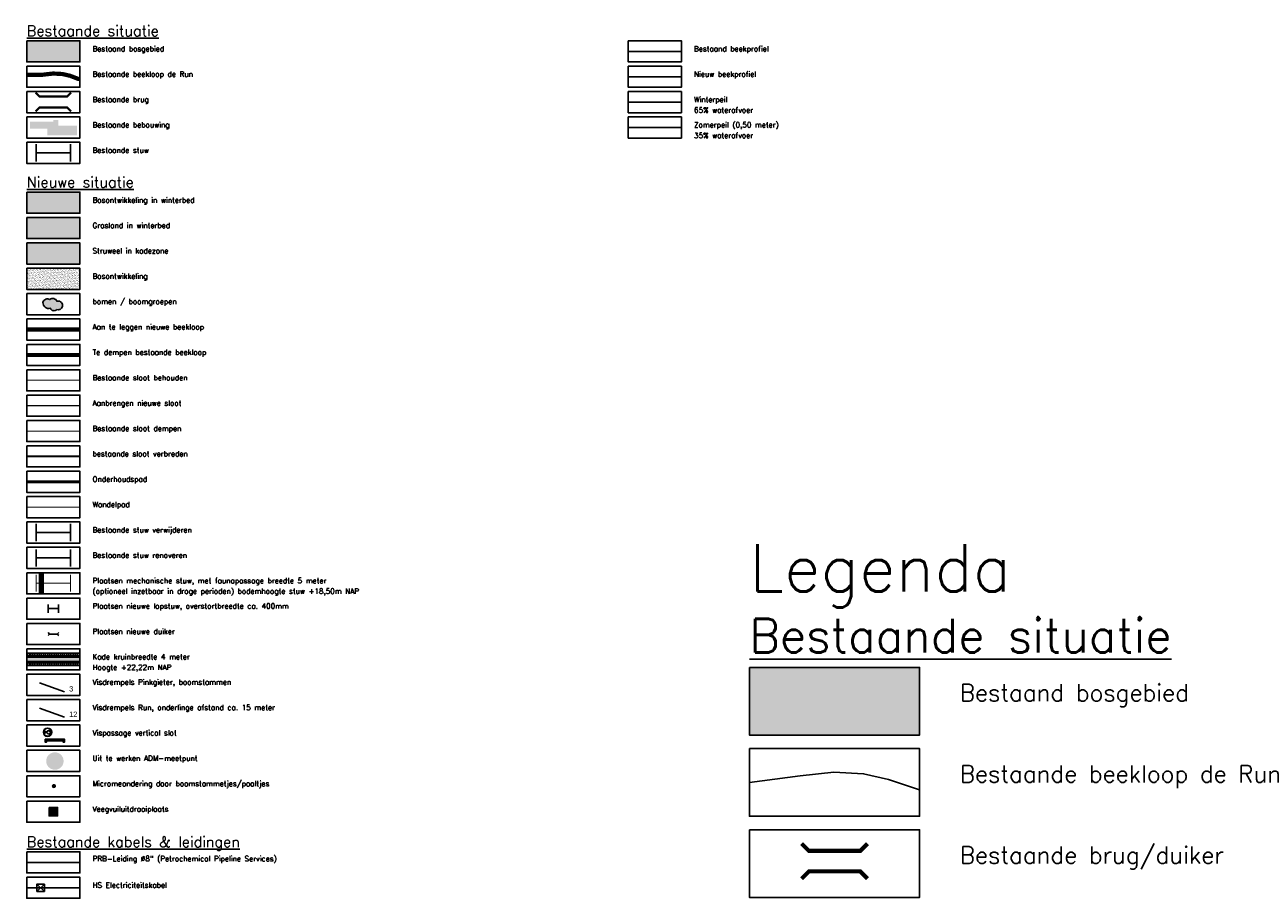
# Model space of a CAD drawing. Header units: metres. Extents: x 157363 to 163901, y 363627 to 366951.
# Tile 3 of 9: x 158391 to 159559, y 365307 to 366134. Entities that reach past the tile are written whole.
import ezdxf
from ezdxf.enums import TextEntityAlignment as Align

# ---------------------------------------------------------------- set-up
doc = ezdxf.new("R2010")
doc.units = ezdxf.units.M
doc.linetypes.add('ACAD_ISO05W100', pattern=[33, 24, -3, 0, -3, 0, -3])
doc.linetypes.add('HIDDEN3', pattern=[1.905, 1.27, -0.635])
for name, color, linetype in [('ADM-meetpunt', 192, 'Continuous'), ('Boomstamdrempels', 22, 'Continuous'), ('Buffer-struweel', 61, 'Continuous'), ('Drempels', 7, 'Continuous'), ('Duiker nieuw te plaatsen', 10, 'Continuous'), ('Dwarsprofielen', 7, 'Continuous'), ('Faunapassage', 6, 'Continuous'), ('Hoogspanningsleiding', 2, 'Continuous'), ('Hoogspanningsmast', 2, 'Continuous'), ('Loop conceptontwerp versie 2', 150, 'Continuous'), ('Micromeandering', 30, 'Continuous'), ('O_GRO_TALUDLIJN', 6, 'Continuous'), ('Petrochemical Pipeline Services', 24, 'Continuous'), ('Sloot bestaand behouden', 143, 'Continuous'), ('Sloot bestaand verbreden (bestaande loop)', 143, 'Continuous'), ('Sloot bestaand verbreden (verbreding)', 10, 'Continuous'), ('Sloot bestaand verwijderen', 6, 'HIDDEN3'), ('Stuw', 4, 'Continuous'), ('Stuw Lopstuw', 214, 'Continuous'), ('Stuw te renoveren', 212, 'Continuous'), ('Tekst maatregelen', 1, 'Continuous'), ('Veegvuiluitdraaiplaats', 1, 'Continuous'), ('Z_ZZZ_LEGENDA', 3, 'Continuous'), ('Z_ZZZ_T025', 3, 'Continuous'), ('Z_ZZZ_T050', 4, 'Continuous'), ('Z_ZZZ_T070', 5, 'Continuous')]:
    doc.layers.add(name, color=color, linetype=linetype)
for name, color, linetype, true_color in [('Begroeiing in winterbed', 7, 'Continuous', 0x45713d), ('Bosgebied aanplanten', 7, 'Continuous', 0x45713d), ('Bosjes aan oever', 7, 'Continuous', 0x22381e), ('Grasland in winterbed', 7, 'Continuous', 0x71c350), ('Onderhoudspad hatch', 7, 'Continuous', 0x964b00), ('Sloot nieuw te graven', 150, 'Continuous', 0x007fff), ('Stuw te plaatsen', 30, 'Continuous', 0xff7f00), ('Stuw te verwijdereen', 1, 'Continuous', 0xff0000)]:
    doc.layers.add(name, color=color, linetype=linetype, true_color=true_color)
doc.layers.add('Wandelpad', color=30, linetype='ACAD_ISO05W100', lineweight=13, true_color=0xff7f00)
doc.styles.add('ROMANS1_500_25', font='romans.shx', dxfattribs={"height": 1.25})
doc.styles.add('ROMANS1_500_50', font='romans.shx', dxfattribs={"height": 2.5})
doc.linetypes.add('BATTING2', pattern='A,5.08e-05,-0.0508,[134,ltypeshp.shx,S=0.0508,R=0,X=-0.0508,Y=0],-0.1016,[134,ltypeshp.shx,S=0.0508,R=180,X=0.0508,Y=0],-0.0508', length=0.203251)

# ---------------------------------------------------------------- blocks, each defined once
blk = doc.blocks.new('HOOGSPANNINGSMAST', base_point=(145352.943551, 377227.742))
at = {"layer": 'Hoogspanningsmast'}
blk.add_lwpolyline([(145352.943551, 377226.742), (145351.943551, 377227.742), (145352.943551, 377228.742), (145353.943551, 377227.742)], close=True, dxfattribs=at)
for points in [[(145351.943551, 377227.742), (145353.943551, 377227.742)], [(145352.943551, 377226.742), (145352.943551, 377228.742)]]:
    blk.add_lwpolyline(points, dxfattribs=at)

msp = doc.modelspace()

# ---------------------------------------------------------------- hatches: boundary and pattern name
at = {"true_color": 0xc6ffb3}
for points in [[(158393.29272, 366118.45141), (158443.54868, 366118.45141), (158443.54868, 366098.45141), (158393.29272, 366098.45141)], [(159076.60401, 365525.79366), (159237.42309, 365525.79366), (159237.42309, 365461.79366), (159076.60401, 365461.79366)]]:
    msp.add_hatch(color=71, dxfattribs=at).paths.add_polyline_path(points)
msp.add_hatch(color=254).paths.add_polyline_path([(158440.62856, 366038.32365), (158423.00314, 366038.32365), (158423.00314, 366043.66858), (158418.46064, 366043.66858), (158418.46064, 366041.83233), (158396.29272, 366041.83233), (158396.29272, 366035.23332), (158412.63139, 366035.23332), (158412.63139, 366028.94395), (158440.62856, 366028.94395)])
at = {"layer": 'ADM-meetpunt'}
h = msp.add_hatch(color=256, dxfattribs=at)
edge = h.paths.add_edge_path()
edge.add_arc((158419.85516, 365437.17142), 8.23998, 0, 360)
at = {"layer": 'Begroeiing in winterbed'}
msp.add_hatch(color=256, dxfattribs=at).paths.add_polyline_path([(158393.29272, 365975.31722), (158443.54868, 365975.31722), (158443.54868, 365955.31722), (158393.29272, 365955.31722)])
at = {"layer": 'Bosgebied aanplanten'}
h = msp.add_hatch(dxfattribs=at)
h.set_pattern_fill('AR-SAND', color=256, style=2)
h.set_pattern_definition([(37.5, (157374.0982, 366100.6122), (-0.0629934, 1.9268238), [0, -1.52, 0, -1.7, 0, -1.625]), (7.5, (157374.0982, 366100.6122), (1.769777, 2.822146), [0, -0.82, 0, -1.37, 0, -0.525]), (327.5, (157372.8682, 366100.6122), (3.1141419, 0.005659), [0, -0.5, 0, -1.8, 0, -2.35]), (317.5, (157372.8682, 366100.6122), (3.0061266, 0.8776756), [0, -0.25, 0, -1.18, 0, -1.35])])
h.paths.add_polyline_path([(158393.29272, 365903.31722), (158443.54868, 365903.31722), (158443.54868, 365883.31722), (158393.29272, 365883.31722)])
at = {"layer": 'Bosjes aan oever'}
h = msp.add_hatch(color=256, dxfattribs=at)
edge = h.paths.add_edge_path()
edge.add_arc((158412.81718, 365870.00976), 4.34608, 57.76571677, 167.76571667, ccw=False)
edge.add_arc((158417.84629, 365870.55059), 4.1449, 20.84793066, 130.84793056, ccw=False)
edge.add_arc((158423.11906, 365868.38165), 3.90346, 1.00559217, 111.00559207, ccw=False)
edge.add_arc((158422.93059, 365868.14764), 4.1025, -105.77112928, 4.22887062, ccw=False)
edge.add_arc((158419.09091, 365867.04952), 3.94282, 203.71230814, 313.71230804, ccw=False)
edge.add_arc((158413.93933, 365870.61696), 5.37868, 176.65559907, 286.65559897, ccw=False)
at = {"layer": 'Buffer-struweel'}
h = msp.add_hatch(color=256, dxfattribs=at)
h.dxf.hatch_style = 2
h.paths.add_polyline_path([(158393.29272, 365927.31722), (158443.54868, 365927.31722), (158443.54868, 365907.31722), (158393.29272, 365907.31722)])
at = {"layer": 'Grasland in winterbed'}
msp.add_hatch(color=256, dxfattribs=at).paths.add_polyline_path([(158393.29272, 365951.31722), (158443.54868, 365951.31722), (158443.54868, 365931.31722), (158393.29272, 365931.31722)])
at = {"layer": 'Micromeandering'}
h = msp.add_hatch(color=256, dxfattribs=at)
edge = h.paths.add_edge_path()
edge.add_arc((158418.89927, 365413.47439), 2, 0, 360)
at = {"layer": 'O_GRO_TALUDLIJN', "true_color": 0x957e7e}
msp.add_hatch(color=252, dxfattribs=at).paths.add_polyline_path([(158443.54868, 365539.11722), (158393.29272, 365539.11722), (158393.29272, 365527.51722), (158443.54868, 365527.51722)])
at = {"layer": 'Tekst maatregelen'}
h = msp.add_hatch(color=256, dxfattribs=at)
edge = h.paths.add_edge_path()
edge.add_arc((158412.97069, 365464.41437), 3.96515, 0, 360)
edge = h.paths.add_edge_path(flags=17)
edge.add_arc((158412.97069, 365464.41437), 3.76515, 0, 360)
h = msp.add_hatch(color=256, dxfattribs=at)
edge = h.paths.add_edge_path()
edge.add_arc((158414.84993, 365465.20625), 0.31558, 0, 360)
at = {"layer": 'Veegvuiluitdraaiplaats'}
h = msp.add_hatch(dxfattribs=at)
h.set_pattern_fill('L45', color=256, scale=0.5, angle=-9.37337264, style=0)
h.set_pattern_definition([(35.6266, (158413.13516, 365385.52943), (-0.29125, 0.406415), [])])
h.paths.add_polyline_path([(158414.4207, 365393.31722), (158422.4207, 365393.31722), (158422.4207, 365385.31722), (158414.4207, 365385.31722)])

# ---------------------------------------------------------------- linework, layer by layer
at = {"layer": 'Boomstamdrempels'}
msp.add_lwpolyline([(158405.39167, 365511.10727), (158428.94017, 365502.71272)], dxfattribs=at)
at = {"layer": 'Bosjes aan oever'}
msp.add_lwpolyline([(158408.56981, 365870.93074, -0.52056705), (158415.13531, 365873.68599, -0.52056705), (158415.13531, 365873.68599, -0.52056705), (158421.71982, 365872.02571, -0.52056705), (158421.71982, 365872.02571, -0.52056705), (158427.02192, 365868.45016, -0.52056705), (158427.02192, 365868.45016, -0.52056705), (158421.81555, 365864.19958, -0.52056705), (158421.81555, 365864.19958, -0.52056705), (158415.48096, 365865.46394, -0.52056705), (158415.48096, 365865.46394, -0.52056705)], format="xyb", close=True, dxfattribs=at)
at = {"layer": 'Drempels', "flags": 128}
for points, const_width in [([(158401.5893, 366069.45766), (158405.28633, 366065.76063), (158431.42826, 366065.76063), (158431.42826, 366065.76063), (158435.12529, 366069.45766)], 2.09135), ([(158401.5893, 366051.60683), (158405.28633, 366055.30386), (158431.42826, 366055.30386), (158431.42826, 366055.30386), (158435.12529, 366051.60683)], 2.09135), ([(159125.94651, 365359.05351), (159132.8167, 365352.18333), (159181.39627, 365352.18333), (159181.39627, 365352.18333), (159188.26646, 365359.05351)], 3.88637), ([(159125.94651, 365325.88131), (159132.8167, 365332.7515), (159181.39627, 365332.7515), (159181.39627, 365332.7515), (159188.26646, 365325.88131)], 3.88637)]:
    msp.add_lwpolyline(points, dxfattribs=dict(at, const_width=const_width))
at = {"layer": 'Drempels'}
msp.add_lwpolyline([(158405.39167, 365487.10727), (158428.94017, 365478.71272)], dxfattribs=at)
at = {"layer": 'Drempels', "color": 6}
for points in [[(158410.80528, 365457.89329), (158411.80528, 365457.89329), (158411.80528, 365456.39329), (158410.80528, 365456.39329)], [(158410.80528, 365456.39329), (158411.80528, 365456.39329), (158411.80528, 365454.89329), (158410.80528, 365454.89329)], [(158411.80528, 365457.89329), (158412.80528, 365457.89329), (158412.80528, 365456.39329), (158411.80528, 365456.39329)], [(158412.80528, 365457.89329), (158413.80528, 365457.89329), (158413.80528, 365456.39329), (158412.80528, 365456.39329)], [(158413.80528, 365457.89329), (158414.80528, 365457.89329), (158414.80528, 365456.39329), (158413.80528, 365456.39329)], [(158414.80528, 365457.89329), (158415.80528, 365457.89329), (158415.80528, 365456.39329), (158414.80528, 365456.39329)], [(158415.80528, 365457.89329), (158416.80528, 365457.89329), (158416.80528, 365456.39329), (158415.80528, 365456.39329)], [(158416.80528, 365457.89329), (158417.80528, 365457.89329), (158417.80528, 365456.39329), (158416.80528, 365456.39329)], [(158417.80528, 365457.89329), (158418.80528, 365457.89329), (158418.80528, 365456.39329), (158417.80528, 365456.39329)], [(158418.80528, 365457.89329), (158419.80528, 365457.89329), (158419.80528, 365456.39329), (158418.80528, 365456.39329)], [(158419.80528, 365457.89329), (158420.80528, 365457.89329), (158420.80528, 365456.39329), (158419.80528, 365456.39329)], [(158420.80528, 365457.89329), (158421.80528, 365457.89329), (158421.80528, 365456.39329), (158420.80528, 365456.39329)], [(158421.80528, 365457.89329), (158422.80528, 365457.89329), (158422.80528, 365456.39329), (158421.80528, 365456.39329)], [(158422.80528, 365457.89329), (158423.80528, 365457.89329), (158423.80528, 365456.39329), (158422.80528, 365456.39329)], [(158423.80528, 365457.89329), (158424.80528, 365457.89329), (158424.80528, 365456.39329), (158423.80528, 365456.39329)], [(158424.80528, 365457.89329), (158425.80528, 365457.89329), (158425.80528, 365456.39329), (158424.80528, 365456.39329)], [(158425.80528, 365457.89329), (158426.80528, 365457.89329), (158426.80528, 365456.39329), (158425.80528, 365456.39329)], [(158426.80528, 365457.89329), (158427.80528, 365457.89329), (158427.80528, 365456.39329), (158426.80528, 365456.39329)], [(158427.80528, 365457.89329), (158428.80528, 365457.89329), (158428.80528, 365456.39329), (158427.80528, 365456.39329)], [(158427.80528, 365456.39329), (158428.80528, 365456.39329), (158428.80528, 365454.89329), (158427.80528, 365454.89329)]]:
    msp.add_lwpolyline(points, close=True, dxfattribs=at)
at = {"layer": 'Drempels', "color": 5}
msp.add_lwpolyline([(159076.60401, 365416.99366), (159124.39709, 365423.07327), (159156.25552, 365426.71321), (159184.475, 365425.19679), (159208.13993, 365419.73688), (159237.42309, 365410.03257)], dxfattribs=at)
at = {"layer": 'Duiker nieuw te plaatsen'}
for points in [[(158413.38736, 365558.73144), (158414.80158, 365557.31722)], [(158413.38736, 365555.90301), (158414.80158, 365557.31722)], [(158422.03983, 365557.31722), (158414.80158, 365557.31722)], [(158423.45404, 365558.73144), (158422.03983, 365557.31722)], [(158423.45404, 365555.90301), (158422.03983, 365557.31722)]]:
    msp.add_lwpolyline(points, dxfattribs=at)
at = {"layer": 'Dwarsprofielen', "color": 8}
msp.add_lwpolyline([(159012.28427, 366108.45141), (158962.0283, 366108.45141)], dxfattribs=at)
at = {"layer": 'Dwarsprofielen', "color": 1}
msp.add_lwpolyline([(159012.28427, 366084.45141), (158962.0283, 366084.45141)], dxfattribs=at)
at = {"layer": 'Dwarsprofielen', "color": 140}
msp.add_lwpolyline([(159012.28427, 366060.45141), (158962.0283, 366060.45141)], dxfattribs=at)
at = {"layer": 'Dwarsprofielen', "color": 160}
msp.add_lwpolyline([(159012.28427, 366036.45141), (158962.0283, 366036.45141)], dxfattribs=at)
at = {"layer": 'Faunapassage', "linetype": 'BATTING2', "ltscale": 5, "const_width": 5}
msp.add_lwpolyline([(158407.12993, 365595.31722), (158407.12993, 365615.31722)], dxfattribs=at)
at = {"layer": 'Hoogspanningsleiding'}
msp.add_lwpolyline([(158393.29272, 365317.31722), (158443.54868, 365317.31722)], dxfattribs=at)
at = {"layer": 'Loop conceptontwerp versie 2', "const_width": 4, "flags": 128}
msp.add_lwpolyline([(158393.29272, 365845.31722), (158443.54868, 365845.31722)], dxfattribs=at)
at = {"layer": 'O_GRO_TALUDLIJN'}
msp.add_lwpolyline([(158443.54868, 365539.11722), (158393.29272, 365539.11722), (158393.29272, 365527.51722), (158443.54868, 365527.51722)], close=True, dxfattribs=at)
for points in [[(158394.02444, 365535.31722), (158394.02444, 365539.11722)], [(158395.02444, 365535.31722), (158395.02444, 365537.21722)], [(158396.02444, 365535.31722), (158396.02444, 365539.11722)], [(158396.02444, 365535.31722), (158396.02444, 365537.21722)], [(158397.02444, 365535.31722), (158397.02444, 365539.11722)], [(158398.02444, 365535.31722), (158398.02444, 365537.21722)], [(158399.02444, 365535.31722), (158399.02444, 365539.11722)], [(158400.02444, 365535.31722), (158400.02444, 365537.21722)], [(158401.02444, 365535.31722), (158401.02444, 365539.11722)], [(158402.02444, 365535.31722), (158402.02444, 365537.21722)], [(158403.02444, 365535.31722), (158403.02444, 365539.11722)], [(158404.02444, 365535.31722), (158404.02444, 365537.21722)], [(158405.02444, 365535.31722), (158405.02444, 365539.11722)], [(158406.02444, 365535.31722), (158406.02444, 365537.21722)], [(158407.02444, 365535.31722), (158407.02444, 365539.11722)], [(158408.02444, 365535.31722), (158408.02444, 365537.21722)], [(158409.02444, 365535.31722), (158409.02444, 365539.11722)], [(158410.02444, 365535.31722), (158410.02444, 365537.21722)], [(158411.02444, 365535.31722), (158411.02444, 365539.11722)], [(158412.02444, 365535.31722), (158412.02444, 365537.21722)], [(158413.02444, 365535.31722), (158413.02444, 365539.11722)], [(158414.02444, 365535.31722), (158414.02444, 365537.21722)], [(158415.02444, 365535.31722), (158415.02444, 365539.11722)], [(158416.02444, 365535.31722), (158416.02444, 365537.21722)], [(158417.02444, 365535.31722), (158417.02444, 365539.11722)], [(158418.02444, 365535.31722), (158418.02444, 365537.21722)], [(158419.02444, 365535.31722), (158419.02444, 365539.11722)], [(158420.02444, 365535.31722), (158420.02444, 365537.21722)], [(158421.02444, 365535.31722), (158421.02444, 365539.11722)], [(158422.02444, 365535.31722), (158422.02444, 365537.21722)], [(158423.02444, 365535.31722), (158423.02444, 365539.11722)], [(158424.02444, 365535.31722), (158424.02444, 365537.21722)], [(158425.02444, 365535.31722), (158425.02444, 365539.11722)], [(158426.02444, 365535.31722), (158426.02444, 365537.21722)], [(158427.02444, 365535.31722), (158427.02444, 365539.11722)], [(158428.02444, 365535.31722), (158428.02444, 365537.21722)], [(158429.02444, 365535.31722), (158429.02444, 365539.11722)], [(158430.02444, 365535.31722), (158430.02444, 365537.21722)], [(158431.02444, 365535.31722), (158431.02444, 365539.11722)], [(158432.02444, 365535.31722), (158432.02444, 365537.21722)], [(158433.02444, 365535.31722), (158433.02444, 365539.11722)], [(158434.02444, 365535.31722), (158434.02444, 365537.21722)], [(158435.02444, 365535.31722), (158435.02444, 365539.11722)], [(158436.02444, 365535.31722), (158436.02444, 365537.21722)], [(158437.02444, 365535.31722), (158437.02444, 365539.11722)], [(158438.02444, 365535.31722), (158438.02444, 365537.21722)], [(158439.02444, 365535.31722), (158439.02444, 365539.11722)], [(158440.02444, 365535.31722), (158440.02444, 365537.21722)], [(158441.02444, 365535.31722), (158441.02444, 365539.11722)], [(158442.02444, 365535.31722), (158442.02444, 365537.21722)], [(158443.02444, 365535.31722), (158443.02444, 365539.11722)], [(158393.29272, 365535.31722), (158443.54868, 365535.31722)], [(158393.29272, 365535.31722), (158443.54868, 365535.31722)], [(158393.29272, 365531.31722), (158443.54868, 365531.31722)], [(158394.02444, 365531.31722), (158394.02444, 365527.51722)], [(158395.02444, 365531.31722), (158395.02444, 365529.41722)], [(158396.02444, 365531.31722), (158396.02444, 365529.41722)], [(158396.02444, 365531.31722), (158396.02444, 365527.51722)], [(158397.02444, 365531.31722), (158397.02444, 365527.51722)], [(158398.02444, 365531.31722), (158398.02444, 365529.41722)], [(158399.02444, 365531.31722), (158399.02444, 365527.51722)], [(158400.02444, 365531.31722), (158400.02444, 365529.41722)], [(158401.02444, 365531.31722), (158401.02444, 365527.51722)], [(158402.02444, 365531.31722), (158402.02444, 365529.41722)], [(158403.02444, 365531.31722), (158403.02444, 365527.51722)], [(158404.02444, 365531.31722), (158404.02444, 365529.41722)], [(158405.02444, 365531.31722), (158405.02444, 365527.51722)], [(158406.02444, 365531.31722), (158406.02444, 365529.41722)], [(158407.02444, 365531.31722), (158407.02444, 365527.51722)], [(158408.02444, 365531.31722), (158408.02444, 365529.41722)], [(158409.02444, 365531.31722), (158409.02444, 365527.51722)], [(158410.02444, 365531.31722), (158410.02444, 365529.41722)], [(158411.02444, 365531.31722), (158411.02444, 365527.51722)], [(158412.02444, 365531.31722), (158412.02444, 365529.41722)], [(158413.02444, 365531.31722), (158413.02444, 365527.51722)], [(158414.02444, 365531.31722), (158414.02444, 365529.41722)], [(158415.02444, 365531.31722), (158415.02444, 365527.51722)], [(158416.02444, 365531.31722), (158416.02444, 365529.41722)], [(158417.02444, 365531.31722), (158417.02444, 365527.51722)], [(158418.02444, 365531.31722), (158418.02444, 365529.41722)], [(158419.02444, 365531.31722), (158419.02444, 365527.51722)], [(158420.02444, 365531.31722), (158420.02444, 365529.41722)], [(158421.02444, 365531.31722), (158421.02444, 365527.51722)], [(158422.02444, 365531.31722), (158422.02444, 365529.41722)], [(158423.02444, 365531.31722), (158423.02444, 365527.51722)], [(158424.02444, 365531.31722), (158424.02444, 365529.41722)], [(158425.02444, 365531.31722), (158425.02444, 365527.51722)], [(158426.02444, 365531.31722), (158426.02444, 365529.41722)], [(158427.02444, 365531.31722), (158427.02444, 365527.51722)], [(158428.02444, 365531.31722), (158428.02444, 365529.41722)], [(158429.02444, 365531.31722), (158429.02444, 365527.51722)], [(158430.02444, 365531.31722), (158430.02444, 365529.41722)], [(158431.02444, 365531.31722), (158431.02444, 365527.51722)], [(158432.02444, 365531.31722), (158432.02444, 365529.41722)], [(158433.02444, 365531.31722), (158433.02444, 365527.51722)], [(158434.02444, 365531.31722), (158434.02444, 365529.41722)], [(158435.02444, 365531.31722), (158435.02444, 365527.51722)], [(158436.02444, 365531.31722), (158436.02444, 365529.41722)], [(158437.02444, 365531.31722), (158437.02444, 365527.51722)], [(158438.02444, 365531.31722), (158438.02444, 365529.41722)], [(158439.02444, 365531.31722), (158439.02444, 365527.51722)], [(158440.02444, 365531.31722), (158440.02444, 365529.41722)], [(158441.02444, 365531.31722), (158441.02444, 365527.51722)], [(158442.02444, 365531.31722), (158442.02444, 365529.41722)], [(158443.02444, 365531.31722), (158443.02444, 365527.51722)]]:
    msp.add_lwpolyline(points, dxfattribs=at)
at = {"layer": 'Onderhoudspad hatch', "const_width": 3, "flags": 128}
msp.add_lwpolyline([(158393.29272, 365701.31722), (158443.54868, 365701.31722)], dxfattribs=at)
at = {"layer": 'Petrochemical Pipeline Services'}
msp.add_lwpolyline([(158393.29272, 365341.31722), (158443.54868, 365341.31722)], dxfattribs=at)
at = {"layer": 'Sloot bestaand behouden'}
for points, const_width in [([(158393.29272, 366086.35129), (158408.22806, 366086.35129), (158418.18382, 366087.48877), (158427.00241, 366087.01489), (158434.3977, 366085.30866), (158442.21932, 366082.27607), (158443.54868, 366082.27607)], 4), ([(158393.29272, 365797.31722), (158443.54868, 365797.31722)], 1)]:
    msp.add_lwpolyline(points, dxfattribs=dict(at, const_width=const_width))
at = {"layer": 'Sloot bestaand verbreden (bestaande loop)', "const_width": 1.5}
msp.add_lwpolyline([(158393.29272, 365725.31722), (158443.54868, 365725.31722)], dxfattribs=at)
at = {"layer": 'Sloot bestaand verbreden (verbreding)', "const_width": 0.25}
for points in [[(158393.29272, 365726.19222), (158443.54868, 365726.19222)], [(158393.29272, 365724.44222), (158443.54868, 365724.44222)]]:
    msp.add_lwpolyline(points, dxfattribs=at)
at = {"layer": 'Sloot bestaand verwijderen', "flags": 128}
for points, const_width in [([(158393.29272, 365821.31722), (158443.54868, 365821.31722)], 3.9), ([(158393.29272, 365749.31722), (158443.54868, 365749.31722)], 1)]:
    msp.add_lwpolyline(points, dxfattribs=dict(at, const_width=const_width))
at = {"layer": 'Sloot nieuw te graven', "const_width": 1}
msp.add_lwpolyline([(158393.29272, 365773.31722), (158443.54868, 365773.31722)], dxfattribs=at)
at = {"layer": 'Stuw'}
for points in [[(158402.26225, 366020.53063), (158402.26225, 366004.37218)], [(158434.57915, 366020.53063), (158434.57915, 366004.37218)], [(158402.26225, 366012.45141), (158434.57915, 366012.45141)]]:
    msp.add_lwpolyline(points, dxfattribs=at)
at = {"layer": 'Stuw Lopstuw'}
for points in [[(158413.54902, 365577.27761), (158413.54902, 365585.35684)], [(158423.29239, 365577.27761), (158423.29239, 365585.35684)], [(158423.29239, 365581.31722), (158413.54902, 365581.31722)]]:
    msp.add_lwpolyline(points, dxfattribs=at)
at = {"layer": 'Stuw te plaatsen', "const_width": 1}
for points in [[(158402.26225, 365613.39645), (158402.26225, 365597.238)], [(158434.57915, 365613.39645), (158434.57915, 365597.238)], [(158402.26225, 365605.31722), (158434.57915, 365605.31722)]]:
    msp.add_lwpolyline(points, dxfattribs=at)
at = {"layer": 'Stuw te renoveren'}
for points in [[(158402.26225, 365637.39645), (158402.26225, 365621.238)], [(158434.57915, 365637.39645), (158434.57915, 365621.238)], [(158402.26225, 365629.31722), (158434.57915, 365629.31722)]]:
    msp.add_lwpolyline(points, dxfattribs=at)
at = {"layer": 'Stuw te verwijdereen'}
for points in [[(158402.26225, 365661.39645), (158402.26225, 365645.238)], [(158434.57915, 365661.39645), (158434.57915, 365645.238)], [(158402.26225, 365653.31722), (158434.57915, 365653.31722)]]:
    msp.add_lwpolyline(points, dxfattribs=at)
at = {"layer": 'Tekst maatregelen'}
msp.add_lwpolyline([(158410.17132, 365465.68269), (158413.04226, 365463.06266, 2.0749644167), (158413.04226, 365465.68269), (158410.17132, 365463.06266)], format="xyb", close=True, dxfattribs=at)
for centre, radius in [((158412.97069, 365464.41437), 3.96515), ((158412.97069, 365464.41437), 3.76515), ((158414.84993, 365465.20625), 0.31558)]:
    msp.add_circle(centre, radius, dxfattribs=at)
at = {"layer": 'Veegvuiluitdraaiplaats'}
msp.add_lwpolyline([(158414.4207, 365393.31722), (158422.4207, 365393.31722), (158422.4207, 365385.31722), (158414.4207, 365385.31722)], close=True, dxfattribs=at)
at = {"layer": 'Wandelpad', "const_width": 1}
msp.add_lwpolyline([(158393.29272, 365677.31722), (158443.54868, 365677.31722)], dxfattribs=at)
at = {"layer": 'Z_ZZZ_T025', "color": 3}
for points in [[(158393.29272, 366118.45141), (158443.54868, 366118.45141), (158443.54868, 366098.45141), (158393.29272, 366098.45141)], [(158962.0283, 366118.45141), (159012.28427, 366118.45141), (159012.28427, 366098.45141), (158962.0283, 366098.45141)], [(158393.29272, 366094.45141), (158443.54868, 366094.45141), (158443.54868, 366074.45141), (158393.29272, 366074.45141)], [(158962.0283, 366094.45141), (159012.28427, 366094.45141), (159012.28427, 366074.45141), (158962.0283, 366074.45141)], [(158393.29272, 366070.45141), (158443.54868, 366070.45141), (158443.54868, 366050.45141), (158393.29272, 366050.45141)], [(158962.0283, 366070.45141), (159012.28427, 366070.45141), (159012.28427, 366050.45141), (158962.0283, 366050.45141)], [(158393.29272, 366046.45141), (158443.54868, 366046.45141), (158443.54868, 366026.45141), (158393.29272, 366026.45141)], [(158962.0283, 366046.45141), (159012.28427, 366046.45141), (159012.28427, 366026.45141), (158962.0283, 366026.45141)], [(158393.29272, 366022.45141), (158443.54868, 366022.45141), (158443.54868, 366002.45141), (158393.29272, 366002.45141)], [(158393.29272, 365975.31722), (158443.54868, 365975.31722), (158443.54868, 365955.31722), (158393.29272, 365955.31722)], [(158393.29272, 365951.31722), (158443.54868, 365951.31722), (158443.54868, 365931.31722), (158393.29272, 365931.31722)], [(158393.29272, 365927.31722), (158443.54868, 365927.31722), (158443.54868, 365907.31722), (158393.29272, 365907.31722)], [(158393.29272, 365903.31722), (158443.54868, 365903.31722), (158443.54868, 365883.31722), (158393.29272, 365883.31722)], [(158393.29272, 365879.31722), (158443.54868, 365879.31722), (158443.54868, 365859.31722), (158393.29272, 365859.31722)], [(158393.29272, 365855.31722), (158443.54868, 365855.31722), (158443.54868, 365835.31722), (158393.29272, 365835.31722)], [(158393.29272, 365831.31722), (158443.54868, 365831.31722), (158443.54868, 365811.31722), (158393.29272, 365811.31722)], [(158393.29272, 365807.31722), (158443.54868, 365807.31722), (158443.54868, 365787.31722), (158393.29272, 365787.31722)], [(158393.29272, 365783.31722), (158443.54868, 365783.31722), (158443.54868, 365763.31722), (158393.29272, 365763.31722)], [(158393.29272, 365759.31722), (158443.54868, 365759.31722), (158443.54868, 365739.31722), (158393.29272, 365739.31722)], [(158393.29272, 365735.31722), (158443.54868, 365735.31722), (158443.54868, 365715.31722), (158393.29272, 365715.31722)], [(158393.29272, 365711.31722), (158443.54868, 365711.31722), (158443.54868, 365691.31722), (158393.29272, 365691.31722)], [(158393.29272, 365687.31722), (158443.54868, 365687.31722), (158443.54868, 365667.31722), (158393.29272, 365667.31722)], [(158393.29272, 365663.31722), (158443.54868, 365663.31722), (158443.54868, 365643.31722), (158393.29272, 365643.31722)], [(158393.29272, 365639.31722), (158443.54868, 365639.31722), (158443.54868, 365619.31722), (158393.29272, 365619.31722)], [(158393.29272, 365615.31722), (158443.54868, 365615.31722), (158443.54868, 365595.31722), (158393.29272, 365595.31722)], [(158393.29272, 365591.31722), (158443.54868, 365591.31722), (158443.54868, 365571.31722), (158393.29272, 365571.31722)], [(158393.29272, 365567.31722), (158443.54868, 365567.31722), (158443.54868, 365547.31722), (158393.29272, 365547.31722)], [(158393.29272, 365543.31722), (158443.54868, 365543.31722), (158443.54868, 365523.31722), (158393.29272, 365523.31722)], [(159076.60401, 365525.79366), (159237.42309, 365525.79366), (159237.42309, 365461.79366), (159076.60401, 365461.79366)], [(158393.29272, 365519.31722), (158443.54868, 365519.31722), (158443.54868, 365499.31722), (158393.29272, 365499.31722)], [(158393.29272, 365495.31722), (158443.54868, 365495.31722), (158443.54868, 365475.31722), (158393.29272, 365475.31722)], [(158393.29272, 365471.31722), (158443.54868, 365471.31722), (158443.54868, 365451.31722), (158393.29272, 365451.31722)], [(158393.29272, 365447.31722), (158443.54868, 365447.31722), (158443.54868, 365427.31722), (158393.29272, 365427.31722)], [(159076.60401, 365448.99366), (159237.42309, 365448.99366), (159237.42309, 365384.99366), (159076.60401, 365384.99366)], [(158393.29272, 365423.31722), (158443.54868, 365423.31722), (158443.54868, 365403.31722), (158393.29272, 365403.31722)], [(158393.29272, 365399.31722), (158443.54868, 365399.31722), (158443.54868, 365379.31722), (158393.29272, 365379.31722)], [(159076.60401, 365372.19366), (159237.42309, 365372.19366), (159237.42309, 365308.19366), (159076.60401, 365308.19366)], [(158393.29272, 365351.31722), (158443.54868, 365351.31722), (158443.54868, 365331.31722), (158393.29272, 365331.31722)], [(158393.29272, 365327.31722), (158443.54868, 365327.31722), (158443.54868, 365307.31722), (158393.29272, 365307.31722)]]:
    msp.add_lwpolyline(points, close=True, dxfattribs=at)

# ---------------------------------------------------------------- block references
at = {"layer": 'Hoogspanningsmast', "xscale": 4.999075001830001, "yscale": 4.999075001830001, "zscale": 4.999075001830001, "rotation": 134.9999999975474}
msp.add_blockref('HOOGSPANNINGSMAST', (158406.44476, 365317.31722), dxfattribs=at)

# ---------------------------------------------------------------- texts
at = {"layer": 'Boomstamdrempels', "insert": (158433.35258, 365502.8911), "char_height": 5, "attachment_point": 7}
msp.add_mtext('3', dxfattribs=at)
at = {"layer": 'Drempels', "insert": (158433.35258, 365478.8911), "char_height": 5, "attachment_point": 7}
msp.add_mtext('12', dxfattribs=at)
at = {"layer": 'Z_ZZZ_LEGENDA', "color": 3, "linetype": 'Continuous', "lineweight": 0, "style": 'ROMANS1_500_25'}
for s, height, p in [('Bestaand bosgebied', 5, (158455.43514, 366110.95141)), ('Bestaand beekprofiel', 5, (159024.17072, 366110.95141)), ('Bestaande beekloop de Run', 5, (158455.43514, 366086.95141)), ('Nieuw beekprofiel', 5, (159024.17072, 366086.95141)), ('Bestaande brug', 5, (158455.43514, 366062.95141)), ('Winterpeil', 5, (159024.17072, 366062.95141)), ('65%%% waterafvoer', 5, (159024.17072, 366052.95141)), ('Bestaande bebouwing', 5, (158455.43514, 366038.95141)), ('Zomerpeil (0,50 meter)', 5, (159024.17072, 366038.95141)), ('35%%% waterafvoer', 5, (159024.17072, 366028.95141)), ('Bestaande stuw', 5, (158455.43514, 366014.95141)), ('Bosontwikkeling in winterbed', 5, (158455.43514, 365967.81722)), ('Grasland in winterbed', 5, (158455.43514, 365943.81722)), ('Struweel in kadezone', 5, (158455.43514, 365919.81722)), ('Bosontwikkeling', 5, (158455.43514, 365895.81722)), ('bomen / boomgroepen', 5, (158455.43514, 365871.81722)), ('Aan te leggen nieuwe beekloop', 5, (158455.43514, 365847.81722)), ('Te dempen bestaande beekloop', 5, (158455.43514, 365823.81722)), ('Bestaande sloot behouden', 5, (158455.43514, 365799.81722)), ('Aanbrengen nieuwe sloot', 5, (158455.43514, 365775.81722)), ('Bestaande sloot dempen', 5, (158455.43514, 365751.81722)), ('bestaande sloot verbreden', 5, (158455.43514, 365727.81722)), ('Onderhoudspad', 5, (158455.43514, 365703.81722)), ('Wandelpad', 5, (158455.43514, 365679.81722)), ('Bestaande stuw verwijderen', 5, (158455.43514, 365655.81722)), ('Bestaande stuw renoveren', 5, (158455.43514, 365631.81722)), ('Plaatsen mechanische stuw, met faunapassage breedte 5 meter', 5, (158455.43514, 365607.81722)), ('(optioneel inzetbaar in droge perioden) bodemhoogte stuw +18,50m NAP', 5, (158455.43514, 365597.81722)), ('Plaatsen nieuwe lopstuw, overstortbreedte ca. 400mm', 5, (158455.43514, 365583.81722)), ('Plaatsen nieuwe duiker', 5, (158455.43514, 365559.81722)), ('Kade kruinbreedte 4 meter', 5, (158455.43514, 365535.81722)), ('Hoogte +22,22m NAP', 5, (158455.43514, 365525.81722)), ('Visdrempels Pinkgieter, boomstammen', 5, (158455.43514, 365511.81722)), ('Bestaand bosgebied', 16, (159275.45974, 365501.79366)), ('Visdrempels Run, onderlinge afstand ca. 15 meter', 5, (158455.43514, 365487.81722)), ('Vispassage vertical slot', 5, (158455.43514, 365463.81722)), ('Uit te werken ADM-meetpunt', 5, (158455.43514, 365439.81722)), ('Bestaande beekloop de Run', 16, (159275.45974, 365424.99366)), ('Micromeandering door boomstammetjes/paaltjes', 5, (158455.43514, 365415.81722)), ('Veegvuiluitdraaiplaats', 5, (158455.43514, 365391.81722)), ('Bestaande brug/duiker', 16, (159275.45974, 365348.19366)), ('HS Electriciteitskabel', 5, (158455.43514, 365319.81722))]:
    msp.add_text(s, height=height, dxfattribs=at).set_placement(p, align=Align.MIDDLE_LEFT)
at = {"layer": 'Z_ZZZ_LEGENDA', "color": 3, "insert": (158455.43514, 365347.3474), "char_height": 5, "width": 196.7166667, "attachment_point": 1, "style": 'ROMANS1_500_25'}
msp.add_mtext('PRB-Leiding %%C8" (Petrochemical Pipeline Services)', dxfattribs=at)
at = {"layer": 'Z_ZZZ_T050', "attachment_point": 1, "style": 'ROMANS1_500_50'}
for s, insert, char_height, width in [('{\\LBestaande situatie}', (158393.29272, 366132.83576), 10, 241.989517), ('{\\LNieuwe situatie}', (158393.29272, 365989.70158), 10, 310.4183296), ('{\\LBestaande situatie}', (159076.60401, 365571.8236), 32, 774.3664543), ('{\\LBestaande kabels & leidingen}', (158393.29272, 365365.70158), 10, 241.989517)]:
    msp.add_mtext(s, dxfattribs=dict(at, insert=insert, char_height=char_height, width=width))
at = {"layer": 'Z_ZZZ_T070', "style": 'ROMANS1_500_25'}
msp.add_text('Legenda', height=44.8, dxfattribs=at).set_placement((159076.60401, 365597.4236))

doc.saveas('drawing.dxf')
